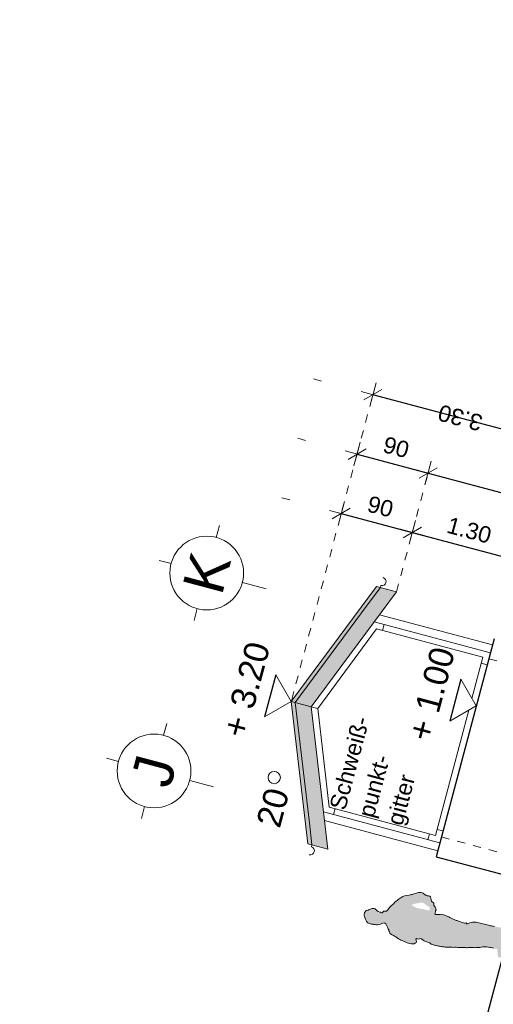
# Model space of a CAD drawing. Header units: metres. Extents: x 4462557 to 4462755, y 5328146 to 5328388.
# Tile 95 of 149: x 4462607.61 to 4462613.39, y 5328304.46 to 5328316.48. Entities that reach past the tile are written whole.
import ezdxf

# ---------------------------------------------------------------- set-up
doc = ezdxf.new("R2010")
doc.units = ezdxf.units.M
doc.header["$PDMODE"] = 65
doc.linetypes.add('AUSGEZOGEN', pattern=[0])
doc.linetypes.add('VERDECKT2_S2', pattern=[0.15, 0.1, -0.05])
for name, color, linetype, lineweight in [('Maßlinie_Allgemein', 7, 'AUSGEZOGEN', 13), ('Raum', 7, 'AUSGEZOGEN', 13), ('Standard', 7, 'AUSGEZOGEN', 13)]:
    doc.layers.add(name, color=color, linetype=linetype, lineweight=lineweight)
doc.styles.add('ARIAL', font='ARIAL.TTF')
doc.dimstyles.new('_DIMSTYLE_18', dxfattribs={"dimtxt": 0.2, "dimasz": 0.3, "dimexe": 0, "dimexo": 0, "dimgap": 0.1, "dimtad": 2, "dimrnd": 0.01, "dimzin": 4, "dimdsep": 46, "dimtxsty": 'ARIAL', "dimblk1": 'ALL_ML_STRICH', "dimblk2": 'ALL_ML_STRICH', "dimsah": 1, "dimcen": 0, "dimclrd": 7, "dimclre": 7, "dimclrt": 7, "dimadec": 0, "dimazin": 0, "dimtfac": 1, "dimtdec": 0, "dimtix": 1, "dimtmove": 2, "dimatfit": 3, "dimfxl": 0, "dimtzin": 0, "dimlwd": 0, "dimlwe": 13, "dimarcsym": 0})
doc.dimstyles.new('_DIMSTYLE_24', dxfattribs={"dimtxt": 0.2, "dimasz": 0.3, "dimexe": 0, "dimexo": 0, "dimgap": 0.1, "dimtad": 2, "dimdec": 1, "dimlfac": 100, "dimrnd": 1, "dimzin": 4, "dimdsep": 46, "dimtxsty": 'ARIAL', "dimblk1": 'ALL_ML_STRICH', "dimblk2": 'ALL_ML_STRICH', "dimsah": 1, "dimcen": 0, "dimclrd": 7, "dimclre": 7, "dimclrt": 7, "dimadec": 0, "dimazin": 0, "dimtfac": 1, "dimtdec": 0, "dimtix": 1, "dimtmove": 2, "dimatfit": 3, "dimfxl": 0, "dimtzin": 0, "dimlwd": 0, "dimlwe": 13, "dimarcsym": 0})
doc.dimstyles.new('_DIMSTYLE_3', dxfattribs={"dimtxt": 0.2, "dimasz": 0.3, "dimexe": 0, "dimexo": 0, "dimgap": 0.1, "dimtad": 2, "dimrnd": 0.005, "dimzin": 4, "dimdsep": 46, "dimtxsty": 'ARIAL', "dimblk1": 'ALL_ML_STRICH', "dimblk2": 'ALL_ML_STRICH', "dimsah": 1, "dimcen": 0, "dimclrd": 7, "dimclre": 7, "dimclrt": 7, "dimadec": 0, "dimazin": 0, "dimtfac": 1, "dimtdec": 0, "dimtix": 1, "dimtmove": 2, "dimatfit": 3, "dimfxl": 0, "dimtzin": 0, "dimlwd": 0, "dimlwe": 13, "dimarcsym": 0})
doc.dimstyles.new('_DIMSTYLE_5', dxfattribs={"dimtxt": 0.2, "dimasz": 0.3, "dimexe": 0, "dimexo": 0, "dimgap": 0.1, "dimtad": 2, "dimdec": 3, "dimrnd": 0.005, "dimzin": 4, "dimdsep": 46, "dimtxsty": 'ARIAL', "dimblk1": 'ALL_ML_STRICH', "dimblk2": 'ALL_ML_STRICH', "dimsah": 1, "dimcen": 0, "dimclrd": 7, "dimclre": 7, "dimclrt": 7, "dimadec": 0, "dimazin": 0, "dimtfac": 1, "dimtdec": 0, "dimtix": 1, "dimtmove": 2, "dimatfit": 3, "dimfxl": 0, "dimtzin": 0, "dimlwd": 0, "dimlwe": 13, "dimarcsym": 0})

# ---------------------------------------------------------------- blocks, each defined once
blk = doc.blocks.new('COMPLEXOBJECT_38')
at = {"layer": 'Standard', "color": 7, "linetype": 'AUSGEZOGEN', "lineweight": 18}
for p, q in [((4462609.367, 5328307.747), (4462609.405, 5328307.891)), ((4462608.816, 5328307.427), (4462608.671, 5328307.466)), ((4462609.686, 5328307.196), (4462609.975, 5328307.119)), ((4462609.135, 5328306.877), (4462609.096, 5328306.732))]:
    blk.add_line(p, q, dxfattribs=at)
blk.add_circle((4462609.251, 5328307.312), 0.45, dxfattribs=at)
blk = doc.blocks.new('COMPLEXOBJECT_39')
at = {"layer": 'Standard', "color": 7, "linetype": 'AUSGEZOGEN', "lineweight": 18}
for p, q in [((4462610.01, 5328310.162), (4462610.049, 5328310.307)), ((4462609.459, 5328309.843), (4462609.314, 5328309.882)), ((4462610.329, 5328309.612), (4462610.619, 5328309.534)), ((4462609.778, 5328309.293), (4462609.74, 5328309.148))]:
    blk.add_line(p, q, dxfattribs=at)
blk.add_circle((4462609.894, 5328309.727), 0.45, dxfattribs=at)
blk = doc.blocks.new('ALL_ML_STRICH')
at = {"color": 0, "linetype": 'ByBlock', "lineweight": -2}
for p, q in [((0, -0.5), (0, 0.5)), ((-1, 0), (0.5, 0)), ((-0.3, -0.3), (0.3, 0.3))]:
    blk.add_line(p, q, dxfattribs=at)
blk = doc.blocks.new('*D480')
at = {"layer": 'DEFPOINTS', "color": 7, "linetype": 'AUSGEZOGEN', "lineweight": 13}
for p in [(4462611.537, 5328310.454), (4462612.211, 5328309.499), (4462610.925, 5328308.159)]:
    blk.add_point(p, dxfattribs=at)
at = {"layer": 'Maßlinie_Allgemein', "color": 7, "linetype": 'AUSGEZOGEN', "lineweight": -2}
for p, q in [((4462611.537, 5328310.454), (4462611.537, 5328310.454)), ((4462611.537, 5328310.454), (4462612.404, 5328310.223)), ((4462612.404, 5328310.223), (4462612.404, 5328310.223))]:
    blk.add_line(p, q, dxfattribs=at)
at = {"layer": 'Maßlinie_Allgemein', "color": 7, "linetype": 'AUSGEZOGEN', "lineweight": 13, "xscale": 0.3, "yscale": 0.3, "zscale": 0.3}
for p, rotation in [((4462611.537, 5328310.454), 165.0861852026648), ((4462612.404, 5328310.223), 345.0861852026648)]:
    blk.add_blockref('ALL_ML_STRICH', p, dxfattribs=dict(at, rotation=rotation))
at = {"layer": 'Maßlinie_Allgemein', "color": 7, "linetype": 'AUSGEZOGEN', "lineweight": 13, "insert": (4462612.014, 5328310.538), "char_height": 0.2, "width": 0.8, "attachment_point": 5, "rotation": 345.0862, "style": 'ARIAL'}
blk.add_mtext('\\A1;{\\A1;{90\\H0.132000;\\S^ ;}}', dxfattribs=at)
blk = doc.blocks.new('*D481')
at = {"layer": 'DEFPOINTS', "color": 7, "linetype": 'AUSGEZOGEN', "lineweight": 13}
for p in [(4462612.404, 5328310.223), (4462612.211, 5328309.499), (4462613.403, 5328308.922)]:
    blk.add_point(p, dxfattribs=at)
at = {"layer": 'Maßlinie_Allgemein', "color": 7, "linetype": 'AUSGEZOGEN', "lineweight": -2}
for p, q in [((4462612.404, 5328310.223), (4462612.404, 5328310.223)), ((4462612.404, 5328310.223), (4462613.66, 5328309.889)), ((4462613.66, 5328309.889), (4462613.66, 5328309.889))]:
    blk.add_line(p, q, dxfattribs=at)
at = {"layer": 'Maßlinie_Allgemein', "color": 7, "linetype": 'AUSGEZOGEN', "lineweight": 13, "xscale": 0.3, "yscale": 0.3, "zscale": 0.3}
for p, rotation in [((4462612.404, 5328310.223), 165.0861852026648), ((4462613.66, 5328309.889), 345.0861852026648)]:
    blk.add_blockref('ALL_ML_STRICH', p, dxfattribs=dict(at, rotation=rotation))
at = {"layer": 'Maßlinie_Allgemein', "color": 7, "linetype": 'AUSGEZOGEN', "lineweight": 13, "insert": (4462613.099, 5328310.249), "char_height": 0.2, "width": 0.8, "attachment_point": 5, "rotation": 345.0862, "style": 'ARIAL'}
blk.add_mtext('\\A1;{\\A1;{1.30\\H0.132000;\\S^ ;}}', dxfattribs=at)
blk = doc.blocks.new('*D488')
at = {"layer": 'DEFPOINTS', "color": 7, "linetype": 'AUSGEZOGEN', "lineweight": 13}
for p in [(4462611.73, 5328311.179), (4462612.211, 5328309.499), (4462610.925, 5328308.159)]:
    blk.add_point(p, dxfattribs=at)
at = {"layer": 'Maßlinie_Allgemein', "color": 7, "linetype": 'AUSGEZOGEN', "lineweight": -2}
for p, q in [((4462611.73, 5328311.179), (4462611.73, 5328311.179)), ((4462611.73, 5328311.179), (4462612.597, 5328310.948)), ((4462612.597, 5328310.948), (4462612.597, 5328310.948))]:
    blk.add_line(p, q, dxfattribs=at)
at = {"layer": 'Maßlinie_Allgemein', "color": 7, "linetype": 'AUSGEZOGEN', "lineweight": 13, "xscale": 0.3, "yscale": 0.3, "zscale": 0.3}
for p, rotation in [((4462611.73, 5328311.179), 165.0861851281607), ((4462612.597, 5328310.948), 345.0861851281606)]:
    blk.add_blockref('ALL_ML_STRICH', p, dxfattribs=dict(at, rotation=rotation))
at = {"layer": 'Maßlinie_Allgemein', "color": 7, "linetype": 'AUSGEZOGEN', "lineweight": 13, "insert": (4462612.207, 5328311.262), "char_height": 0.2, "width": 0.8, "attachment_point": 5, "rotation": 345.0862, "style": 'ARIAL'}
blk.add_mtext('\\A1;{\\A1;{90\\H0.132000;\\S^ ;}}', dxfattribs=at)
blk = doc.blocks.new('*D489')
at = {"layer": 'DEFPOINTS', "color": 7, "linetype": 'AUSGEZOGEN', "lineweight": 13}
for p in [(4462612.597, 5328310.948), (4462612.211, 5328309.499), (4462614.466, 5328308.639)]:
    blk.add_point(p, dxfattribs=at)
at = {"layer": 'Maßlinie_Allgemein', "color": 7, "linetype": 'AUSGEZOGEN', "lineweight": -2}
for p, q in [((4462612.597, 5328310.948), (4462612.597, 5328310.948)), ((4462612.597, 5328310.948), (4462614.916, 5328310.33)), ((4462614.916, 5328310.33), (4462614.916, 5328310.33))]:
    blk.add_line(p, q, dxfattribs=at)
at = {"layer": 'Maßlinie_Allgemein', "color": 7, "linetype": 'AUSGEZOGEN', "lineweight": 13, "xscale": 0.3, "yscale": 0.3, "zscale": 0.3}
for p, rotation in [((4462612.597, 5328310.948), 165.0861851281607), ((4462614.916, 5328310.33), 345.0861851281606)]:
    blk.add_blockref('ALL_ML_STRICH', p, dxfattribs=dict(at, rotation=rotation))
at = {"layer": 'Maßlinie_Allgemein', "color": 7, "linetype": 'AUSGEZOGEN', "lineweight": 13, "insert": (4462613.823, 5328310.832), "char_height": 0.2, "width": 0.8, "attachment_point": 5, "rotation": 345.0862, "style": 'ARIAL'}
blk.add_mtext('\\A1;{\\A1;{2.40\\H0.132000;\\S^ ;}}', dxfattribs=at)
blk = doc.blocks.new('*D495')
at = {"layer": 'DEFPOINTS', "color": 7, "linetype": 'AUSGEZOGEN', "lineweight": 13}
for p in [(4462615.109, 5328311.055), (4462614.466, 5328308.639), (4462610.925, 5328308.159)]:
    blk.add_point(p, dxfattribs=at)
at = {"layer": 'Maßlinie_Allgemein', "color": 7, "linetype": 'AUSGEZOGEN', "lineweight": -2}
for p, q in [((4462611.923, 5328311.904), (4462611.923, 5328311.904)), ((4462615.109, 5328311.055), (4462611.923, 5328311.904)), ((4462615.109, 5328311.055), (4462615.109, 5328311.055))]:
    blk.add_line(p, q, dxfattribs=at)
at = {"layer": 'Maßlinie_Allgemein', "color": 7, "linetype": 'AUSGEZOGEN', "lineweight": 13, "xscale": 0.3, "yscale": 0.3, "zscale": 0.3}
for p, rotation in [((4462611.923, 5328311.904), 165.0861850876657), ((4462615.109, 5328311.055), 345.0861850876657)]:
    blk.add_blockref('ALL_ML_STRICH', p, dxfattribs=dict(at, rotation=rotation))
at = {"layer": 'Maßlinie_Allgemein', "color": 7, "linetype": 'AUSGEZOGEN', "lineweight": 13, "insert": (4462612.99, 5328311.623), "char_height": 0.2, "width": 0.8, "attachment_point": 5, "rotation": 165.0862, "style": 'ARIAL'}
blk.add_mtext('\\A1;{\\A1;{3.30\\H0.132000;\\S^ ;}}', dxfattribs=at)
blk = doc.blocks.new('*D507')
at = {"layer": 'DEFPOINTS', "color": 7, "linetype": 'AUSGEZOGEN', "lineweight": 13}
for p in [(4462624.585, 5328330.936), (4462600.576, 5328252.213), (4462607.63, 5328250.335)]:
    blk.add_point(p, dxfattribs=at)
at = {"layer": 'Maßlinie_Allgemein', "color": 7, "linetype": 'AUSGEZOGEN', "lineweight": -2}
for p, q in [((4462607.63, 5328250.335), (4462628.798, 5328329.814)), ((4462628.798, 5328329.814), (4462628.798, 5328329.814)), ((4462607.63, 5328250.335), (4462607.63, 5328250.335))]:
    blk.add_line(p, q, dxfattribs=at)
at = {"layer": 'Maßlinie_Allgemein', "color": 7, "linetype": 'AUSGEZOGEN', "lineweight": 13, "xscale": 0.3, "yscale": 0.3, "zscale": 0.3}
for p, rotation in [((4462628.798, 5328329.814), 75.08618496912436), ((4462607.63, 5328250.335), 255.0861849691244)]:
    blk.add_blockref('ALL_ML_STRICH', p, dxfattribs=dict(at, rotation=rotation))
at = {"layer": 'Maßlinie_Allgemein', "color": 7, "linetype": 'AUSGEZOGEN', "lineweight": 13, "insert": (4462618.019, 5328290.132), "char_height": 0.2, "width": 1, "attachment_point": 5, "rotation": 75.0862, "style": 'ARIAL'}
blk.add_mtext('\\A1;{\\A1;{82.25\\H0.132000;\\S^ ;}}', dxfattribs=at)
blk = doc.blocks.new('*D510')
at = {"layer": 'DEFPOINTS', "color": 7, "linetype": 'AUSGEZOGEN', "lineweight": 13}
for p in [(4462624.585, 5328330.936), (4462595.124, 5328235.125), (4462603.743, 5328232.829)]:
    blk.add_point(p, dxfattribs=at)
at = {"layer": 'Maßlinie_Allgemein', "color": 7, "linetype": 'AUSGEZOGEN', "lineweight": -2}
for p, q in [((4462603.743, 5328232.829), (4462629.523, 5328329.621)), ((4462629.523, 5328329.621), (4462629.523, 5328329.621)), ((4462603.743, 5328232.829), (4462603.743, 5328232.829))]:
    blk.add_line(p, q, dxfattribs=at)
at = {"layer": 'Maßlinie_Allgemein', "color": 7, "linetype": 'AUSGEZOGEN', "lineweight": 13, "xscale": 0.3, "yscale": 0.3, "zscale": 0.3}
for p, rotation in [((4462629.523, 5328329.621), 75.08618496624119), ((4462603.743, 5328232.829), 255.0861849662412)]:
    blk.add_blockref('ALL_ML_STRICH', p, dxfattribs=dict(at, rotation=rotation))
at = {"layer": 'Maßlinie_Allgemein', "color": 7, "linetype": 'AUSGEZOGEN', "lineweight": 13, "insert": (4462616.441, 5328281.296), "char_height": 0.2, "width": 1.4, "attachment_point": 5, "rotation": 75.0862, "style": 'ARIAL'}
blk.add_mtext('\\A1;{\\A1;{100.16\\H0.132000;\\S5^ ;}}', dxfattribs=at)
blk = doc.blocks.new('*D525')
at = {"layer": 'DEFPOINTS', "color": 7, "linetype": 'AUSGEZOGEN', "lineweight": 13}
for p in [(4462624.52, 5328330.694), (4462603.297, 5328251.747), (4462606.969, 5328250.769)]:
    blk.add_point(p, dxfattribs=at)
at = {"layer": 'Maßlinie_Allgemein', "color": 7, "linetype": 'AUSGEZOGEN', "lineweight": -2}
for p, q in [((4462606.969, 5328250.769), (4462628.009, 5328329.765)), ((4462628.009, 5328329.765), (4462628.009, 5328329.765)), ((4462606.969, 5328250.769), (4462606.969, 5328250.769))]:
    blk.add_line(p, q, dxfattribs=at)
at = {"layer": 'Maßlinie_Allgemein', "color": 7, "linetype": 'AUSGEZOGEN', "lineweight": 13, "xscale": 0.3, "yscale": 0.3, "zscale": 0.3}
for p, rotation in [((4462628.009, 5328329.765), 75.08618456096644), ((4462606.969, 5328250.769), 255.0861845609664)]:
    blk.add_blockref('ALL_ML_STRICH', p, dxfattribs=dict(at, rotation=rotation))
at = {"layer": 'Maßlinie_Allgemein', "color": 7, "linetype": 'AUSGEZOGEN', "lineweight": 13, "insert": (4462617.294, 5328290.325), "char_height": 0.2, "width": 1, "attachment_point": 5, "rotation": 75.0862, "style": 'ARIAL'}
blk.add_mtext('\\A1;{\\A1;{81.75\\H0.132000;\\S^ ;}}', dxfattribs=at)

msp = doc.modelspace()

# ---------------------------------------------------------------- hatches: boundary and pattern name
at = {"layer": 'Standard', "linetype": 'AUSGEZOGEN', "lineweight": 18}
for color, points in [(254, [(4462611.96541, 5328309.56387), (4462610.92528, 5328308.15925), (4462610.97434, 5328308.14618), (4462611.6158, 5328309.01243), (4462612.01447, 5328309.55081)]), (255, [(4462611.85445, 5328309.33471), (4462610.97434, 5328308.14618), (4462611.17058, 5328308.09392), (4462612.0507, 5328309.28244), (4462612.21072, 5328309.49854), (4462612.01447, 5328309.55081)]), (254, [(4462610.92528, 5328308.15925), (4462611.12897, 5328306.42335), (4462611.17803, 5328306.41029), (4462611.1467, 5328306.67735), (4462610.97434, 5328308.14618)]), (255, [(4462611.17803, 5328306.41029), (4462611.37428, 5328306.35802), (4462611.34294, 5328306.62508), (4462611.17058, 5328308.09392), (4462610.97434, 5328308.14618), (4462611.1467, 5328306.67735)])]:
    msp.add_hatch(color=color, dxfattribs=at).paths.add_polyline_path(points)
at = {"layer": 'Standard', "linetype": 'AUSGEZOGEN', "lineweight": 13}
for points in [[(4462612.48432, 5328305.63326), (4462612.47707, 5328305.63395), (4462612.46447, 5328305.63731), (4462612.44692, 5328305.6434), (4462612.43074, 5328305.65197), (4462612.42168, 5328305.65793), (4462612.41244, 5328305.66323), (4462612.40271, 5328305.66938), (4462612.39334, 5328305.67684), (4462612.43935, 5328305.69228), (4462612.4527, 5328305.69441), (4462612.48107, 5328305.69963), (4462612.49226, 5328305.70163), (4462612.50283, 5328305.70276), (4462612.5337, 5328305.81864), (4462612.5259, 5328305.82261), (4462612.51348, 5328305.82663), (4462612.49619, 5328305.82839), (4462612.48554, 5328305.82839), (4462612.47436, 5328305.8264), (4462612.4558, 5328305.82069), (4462612.43423, 5328305.81437), (4462612.41465, 5328305.8075), (4462612.4028, 5328305.80569), (4462612.39144, 5328305.80304), (4462612.38092, 5328305.80087), (4462612.36422, 5328305.79679), (4462612.30663, 5328305.78586), (4462612.28904, 5328305.77847), (4462612.26738, 5328305.76649), (4462612.25563, 5328305.75968), (4462612.24467, 5328305.75052), (4462612.24383, 5328305.75004), (4462612.23022, 5328305.74159), (4462612.21992, 5328305.73226), (4462612.20595, 5328305.72249), (4462612.19195, 5328305.70989), (4462612.17741, 5328305.6953), (4462612.16424, 5328305.68318), (4462612.15156, 5328305.67022), (4462612.13923, 5328305.6586), (4462612.12536, 5328305.64383), (4462612.11687, 5328305.6333), (4462612.09955, 5328305.61093), (4462612.08908, 5328305.60095), (4462612.07706, 5328305.59846), (4462612.06693, 5328305.60045), (4462612.05394, 5328305.59965), (4462612.04545, 5328305.58913), (4462612.03883, 5328305.58024), (4462612.02919, 5328305.58139), (4462612.01562, 5328305.58642), (4462612.00634, 5328305.5889), (4462611.98883, 5328305.59781), (4462611.97645, 5328305.60467), (4462611.96774, 5328305.61195), (4462611.95708, 5328305.62261), (4462611.94904, 5328305.62972), (4462611.93909, 5328305.63237), (4462611.92928, 5328305.63285), (4462611.9158, 5328305.63289), (4462611.90077, 5328305.62979), (4462611.88849, 5328305.62562), (4462611.88856, 5328305.6256), (4462611.87783, 5328305.62099), (4462611.8644, 5328305.61321), (4462611.85034, 5328305.60843), (4462611.83931, 5328305.60994), (4462611.82798, 5328305.59379), (4462611.82149, 5328305.58273), (4462611.81433, 5328305.56121), (4462611.81549, 5328305.54954), (4462611.82075, 5328305.53465), (4462611.82796, 5328305.51639), (4462611.83225, 5328305.50317), (4462611.83867, 5328305.48727), (4462611.84446, 5328305.47436), (4462611.8518, 5328305.46459), (4462611.85985, 5328305.45748), (4462611.8686, 5328305.45302), (4462611.87903, 5328305.44953), (4462611.89163, 5328305.44617), (4462611.90706, 5328305.44278), (4462611.92452, 5328305.44168), (4462611.93531, 5328305.43951), (4462611.95157, 5328305.4366), (4462611.96753, 5328305.43519), (4462611.98234, 5328305.4348), (4462611.99918, 5328305.43671), (4462612.01474, 5328305.4418), (4462612.03219, 5328305.45134), (4462612.0439, 5328305.45532), (4462612.06123, 5328305.45639), (4462612.07034, 5328305.45326), (4462612.07918, 5328305.4438), (4462612.08865, 5328305.43134), (4462612.09802, 5328305.41322), (4462612.10576, 5328305.39695), (4462612.11089, 5328305.38423), (4462612.11554, 5328305.37234), (4462612.11916, 5328305.3593), (4462612.1243, 5328305.34657), (4462612.12991, 5328305.333), (4462612.13845, 5328305.32505), (4462612.15989, 5328305.31224), (4462612.17342, 5328305.30437), (4462612.18496, 5328305.29704), (4462612.19915, 5328305.289), (4462612.20936, 5328305.28202), (4462612.21909, 5328305.27588), (4462612.23589, 5328305.26431), (4462612.25105, 5328305.25458), (4462612.26427, 5328305.24823), (4462612.27833, 5328305.24235), (4462612.30379, 5328305.2313), (4462612.31834, 5328305.22459), (4462612.34066, 5328305.21509), (4462612.35803, 5328305.20834), (4462612.37028, 5328305.20507)], [(4462612.88975, 5328305.15974), (4462612.90655, 5328305.15882), (4462612.9222, 5328305.15891), (4462612.94001, 5328305.15914), (4462612.95548, 5328305.15857), (4462612.97312, 5328305.15813), (4462612.9866, 5328305.1581), (4462612.99942, 5328305.15823), (4462613.00923, 5328305.15775), (4462613.01922, 5328305.15793), (4462613.02903, 5328305.15745), (4462613.04282, 5328305.1559), (4462613.05547, 5328305.15538), (4462613.06643, 5328305.15388), (4462613.07659, 5328305.15471), (4462613.08826, 5328305.15587), (4462613.1021, 5328305.15715), (4462613.12106, 5328305.15637), (4462613.14484, 5328305.155), (4462613.15549, 5328305.15501), (4462613.16747, 5328305.15466), (4462613.18029, 5328305.15479), (4462613.19095, 5328305.1548), (4462613.20376, 5328305.15493), (4462613.21875, 5328305.15521), (4462613.23209, 5328305.15733), (4462613.24412, 5328305.15981), (4462613.26569, 5328305.16614), (4462613.27868, 5328305.16694), (4462613.29397, 5328305.1657), (4462613.31541, 5328305.16355), (4462613.33318, 5328305.16094), (4462613.35011, 5328305.15786), (4462613.36439, 5328305.15547), (4462613.38181, 5328305.15154), (4462613.39657, 5328305.14832), (4462613.41116, 5328305.14443), (4462613.42195, 5328305.14227), (4462613.43225, 5328305.14095), (4462613.44162, 5328305.13348), (4462613.44312, 5328305.12314), (4462613.44264, 5328305.11332), (4462613.44512, 5328305.1013), (4462613.44579, 5328305.09047), (4462613.44544, 5328305.0785), (4462613.44664, 5328305.059), (4462613.45385, 5328305.04075), (4462613.46936, 5328305.03236), (4462613.48086, 5328305.03285), (4462613.48607, 5328305.04708), (4462613.49702, 5328305.08819), (4462613.50289, 5328305.10225), (4462613.50868, 5328305.11065), (4462613.51942, 5328305.12697), (4462613.5256, 5328305.15018), (4462613.52909, 5328305.1606), (4462613.53744, 5328305.1733), (4462613.54296, 5328305.18602), (4462613.54768, 5328305.2011), (4462613.54931, 5328305.22055), (4462613.55112, 5328305.23001), (4462613.55165, 5328305.24265), (4462613.55164, 5328305.25331), (4462613.55385, 5328305.26691), (4462613.56335, 5328305.27859), (4462613.57395, 5328305.29707), (4462613.57899, 5328305.31064), (4462613.58605, 5328305.33717), (4462613.58742, 5328305.35029), (4462613.58732, 5328305.37659), (4462613.56327, 5328305.39294), (4462613.55333, 5328305.39559), (4462613.54369, 5328305.39673), (4462613.53423, 5328305.39854), (4462613.52393, 5328305.39987), (4462613.50961, 5328305.39942), (4462613.49383, 5328305.40149), (4462613.48238, 5328305.40383), (4462613.47239, 5328305.40365), (4462613.45891, 5328305.40369), (4462613.44578, 5328305.40506), (4462613.43216, 5328305.40727), (4462613.4227, 5328305.40907), (4462613.40546, 5328305.41366), (4462613.39269, 5328305.41636), (4462613.38106, 5328305.41804), (4462613.3701, 5328305.41953), (4462613.35733, 5328305.42222), (4462613.34672, 5328305.42505), (4462613.33261, 5328305.4281), (4462613.21658, 5328305.459), (4462613.19567, 5328305.46315), (4462613.18289, 5328305.46584), (4462613.16826, 5328305.4669), (4462613.15544, 5328305.46676), (4462613.13944, 5328305.46535), (4462613.12057, 5328305.46114), (4462613.10621, 5328305.45787), (4462613.08742, 5328305.44867), (4462613.07098, 5328305.44026), (4462613.06965, 5328305.45126), (4462613.06108, 5328305.45639), (4462613.05007, 5328305.45506), (4462613.0399, 5328305.45422), (4462613.00211, 5328305.46428), (4462612.98292, 5328305.47224), (4462612.96869, 5328305.47745), (4462612.95958, 5328305.48058), (4462612.94999, 5328305.48456), (4462612.93956, 5328305.48805), (4462612.92435, 5328305.49494), (4462612.91475, 5328305.49891), (4462612.90499, 5328305.50223), (4462612.89508, 5328305.5077), (4462612.87987, 5328305.51459), (4462612.86038, 5328305.52404), (4462612.84897, 5328305.52922), (4462612.83872, 5328305.53336), (4462612.8278, 5328305.53769), (4462612.81741, 5328305.54401), (4462612.80004, 5328305.55077), (4462612.78465, 5328305.557), (4462612.77024, 5328305.56155), (4462612.75627, 5328305.56243), (4462612.74509, 5328305.56043), (4462612.74009, 5328305.56034), (4462612.72763, 5328305.56153), (4462612.71764, 5328305.56136), (4462612.70681, 5328305.56068), (4462612.68714, 5328305.55882), (4462612.67856, 5328305.56395), (4462612.6821, 5328305.57721), (4462612.68549, 5328305.59264), (4462612.68748, 5328305.60276), (4462612.69702, 5328305.61727), (4462612.69304, 5328305.62897), (4462612.68234, 5328305.64745), (4462612.67473, 5328305.66155), (4462612.66611, 5328305.67449), (4462612.66562, 5328305.68599), (4462612.66544, 5328305.69598), (4462612.6573, 5328305.70809), (4462612.64824, 5328305.71405), (4462612.64002, 5328305.7205), (4462612.63272, 5328305.73309), (4462612.63272, 5328305.74375), (4462612.63209, 5328305.75741), (4462612.62736, 5328305.77429), (4462612.61768, 5328305.78326), (4462612.60207, 5328305.786), (4462612.58731, 5328305.78922), (4462612.57422, 5328305.79341), (4462612.55658, 5328305.8045), (4462612.54619, 5328305.81082), (4462612.53465, 5328305.81815), (4462612.5337, 5328305.81864), (4462612.50283, 5328305.70276), (4462612.51126, 5328305.70366), (4462612.52474, 5328305.70362), (4462612.5377, 5328305.7016), (4462612.55038, 5328305.69324), (4462612.56732, 5328305.6795), (4462612.5762, 5328305.67287), (4462612.5846, 5328305.66709), (4462612.59384, 5328305.66179), (4462612.60622, 5328305.65494), (4462612.61458, 5328305.64632), (4462612.62068, 5328305.63191), (4462612.61804, 5328305.62197), (4462612.6149, 5328305.61286), (4462612.60301, 5328305.60822), (4462612.55129, 5328305.62199), (4462612.53458, 5328305.62857), (4462612.52119, 5328305.62362), (4462612.51208, 5328305.62675), (4462612.48954, 5328305.63276), (4462612.48432, 5328305.63326), (4462612.37028, 5328305.20507), (4462612.38854, 5328305.20021), (4462612.40352, 5328305.20048), (4462612.41603, 5328305.20212), (4462612.42619, 5328305.20296), (4462612.44078, 5328305.20974), (4462612.45205, 5328305.21738), (4462612.45311, 5328305.23202), (4462612.44965, 5328305.24571), (4462612.44633, 5328305.25725), (4462612.45495, 5328305.26561), (4462612.46772, 5328305.26291), (4462612.48448, 5328305.25916), (4462612.49619, 5328305.26315), (4462612.50804, 5328305.26496), (4462612.51944, 5328305.25979), (4462612.53589, 5328305.24689), (4462612.54761, 5328305.24022), (4462612.55751, 5328305.23474), (4462612.57952, 5328305.22675), (4462612.58996, 5328305.22326), (4462612.60782, 5328305.21566), (4462612.61675, 5328305.21186), (4462612.6263, 5328305.20506), (4462612.63602, 5328305.19892), (4462612.65039, 5328305.19154), (4462612.68752, 5328305.18165), (4462612.69698, 5328305.17984), (4462612.71042, 5328305.17697), (4462612.72518, 5328305.17375), (4462612.73513, 5328305.1711), (4462612.7529, 5328305.1685), (4462612.7632, 5328305.16717), (4462612.77434, 5328305.16634), (4462612.7941, 5328305.16321), (4462612.80656, 5328305.16202), (4462612.82155, 5328305.16229), (4462612.83485, 5328305.16158), (4462612.85284, 5328305.16248), (4462612.87079, 5328305.16053)]]:
    msp.add_hatch(color=176, dxfattribs=at).paths.add_polyline_path(points)

# ---------------------------------------------------------------- linework, layer by layer
at = {"layer": 'Raum', "color": 52, "linetype": 'AUSGEZOGEN', "lineweight": 13}
msp.add_lwpolyline([(4462613.39657, 5328305.14832), (4462613.38181, 5328305.15154), (4462613.36439, 5328305.15547), (4462613.35011, 5328305.15786), (4462613.33318, 5328305.16094), (4462613.31541, 5328305.16355), (4462613.29397, 5328305.1657), (4462613.27868, 5328305.16694), (4462613.26569, 5328305.16614), (4462613.24412, 5328305.15981), (4462613.23209, 5328305.15733), (4462613.21875, 5328305.15521), (4462613.20376, 5328305.15493), (4462613.19095, 5328305.1548), (4462613.18029, 5328305.15479), (4462613.16747, 5328305.15466), (4462613.15549, 5328305.15501), (4462613.14484, 5328305.155), (4462613.12106, 5328305.15637), (4462613.1021, 5328305.15715), (4462613.08826, 5328305.15587), (4462613.07659, 5328305.15471), (4462613.06643, 5328305.15388), (4462613.05547, 5328305.15538), (4462613.04282, 5328305.1559), (4462613.02903, 5328305.15745), (4462613.01922, 5328305.15793), (4462613.00923, 5328305.15775), (4462612.99942, 5328305.15823), (4462612.9866, 5328305.1581), (4462612.97312, 5328305.15813), (4462612.95548, 5328305.15857), (4462612.94001, 5328305.15914), (4462612.9222, 5328305.15891), (4462612.90655, 5328305.15882), (4462612.88975, 5328305.15974), (4462612.87079, 5328305.16053), (4462612.85284, 5328305.16248), (4462612.83485, 5328305.16158), (4462612.82155, 5328305.16229), (4462612.80656, 5328305.16202), (4462612.7941, 5328305.16321), (4462612.77434, 5328305.16634), (4462612.7632, 5328305.16717), (4462612.7529, 5328305.1685), (4462612.73513, 5328305.1711), (4462612.72518, 5328305.17375), (4462612.71042, 5328305.17697), (4462612.69698, 5328305.17984), (4462612.68752, 5328305.18165), (4462612.65039, 5328305.19154), (4462612.63602, 5328305.19892), (4462612.6263, 5328305.20506), (4462612.61675, 5328305.21186), (4462612.60782, 5328305.21566), (4462612.58996, 5328305.22326), (4462612.57952, 5328305.22675), (4462612.55751, 5328305.23474), (4462612.54761, 5328305.24022), (4462612.53589, 5328305.24689), (4462612.51944, 5328305.25979), (4462612.50804, 5328305.26496), (4462612.49619, 5328305.26315), (4462612.48448, 5328305.25916), (4462612.46772, 5328305.26291), (4462612.45495, 5328305.26561), (4462612.44633, 5328305.25725), (4462612.44965, 5328305.24571), (4462612.45311, 5328305.23202), (4462612.45205, 5328305.21738), (4462612.44078, 5328305.20974), (4462612.42619, 5328305.20296), (4462612.41603, 5328305.20212), (4462612.40352, 5328305.20048), (4462612.38854, 5328305.20021), (4462612.35803, 5328305.20834), (4462612.34066, 5328305.21509), (4462612.31834, 5328305.22459), (4462612.30379, 5328305.2313), (4462612.27833, 5328305.24235), (4462612.26427, 5328305.24823), (4462612.25105, 5328305.25458), (4462612.23589, 5328305.26431), (4462612.21909, 5328305.27588), (4462612.20936, 5328305.28202), (4462612.19915, 5328305.289), (4462612.18496, 5328305.29704), (4462612.17342, 5328305.30437), (4462612.15989, 5328305.31224), (4462612.13845, 5328305.32505), (4462612.12991, 5328305.333), (4462612.1243, 5328305.34657), (4462612.11916, 5328305.3593), (4462612.11554, 5328305.37234), (4462612.11089, 5328305.38423), (4462612.10576, 5328305.39695), (4462612.09802, 5328305.41322), (4462612.08865, 5328305.43134), (4462612.07918, 5328305.4438), (4462612.07034, 5328305.45326), (4462612.06123, 5328305.45639), (4462612.0439, 5328305.45532), (4462612.03219, 5328305.45134), (4462612.01474, 5328305.4418), (4462611.99918, 5328305.43671), (4462611.98234, 5328305.4348), (4462611.96753, 5328305.43519), (4462611.95157, 5328305.4366), (4462611.93531, 5328305.43951), (4462611.92452, 5328305.44168), (4462611.90706, 5328305.44278), (4462611.89163, 5328305.44617), (4462611.87903, 5328305.44953), (4462611.8686, 5328305.45302), (4462611.85985, 5328305.45748), (4462611.8518, 5328305.46459), (4462611.84446, 5328305.47436), (4462611.83867, 5328305.48727), (4462611.83225, 5328305.50317), (4462611.82796, 5328305.51639), (4462611.82075, 5328305.53465), (4462611.81549, 5328305.54954), (4462611.81433, 5328305.56121), (4462611.82149, 5328305.58273), (4462611.82798, 5328305.59379), (4462611.83931, 5328305.60994), (4462611.83931, 5328305.60994), (4462611.85034, 5328305.60843), (4462611.8644, 5328305.61321), (4462611.87783, 5328305.62099), (4462611.88906, 5328305.62581), (4462611.90077, 5328305.62979), (4462611.9158, 5328305.63289), (4462611.92928, 5328305.63285), (4462611.93909, 5328305.63237), (4462611.94904, 5328305.62972), (4462611.95708, 5328305.62261), (4462611.96774, 5328305.61195), (4462611.97645, 5328305.60467), (4462611.98883, 5328305.59781), (4462612.00634, 5328305.5889), (4462612.01562, 5328305.58642), (4462612.02919, 5328305.58139), (4462612.03883, 5328305.58024), (4462612.04545, 5328305.58913), (4462612.05394, 5328305.59965), (4462612.06693, 5328305.60045), (4462612.07706, 5328305.59846), (4462612.08908, 5328305.60095), (4462612.09955, 5328305.61093), (4462612.11687, 5328305.6333), (4462612.12536, 5328305.64383), (4462612.13923, 5328305.6586), (4462612.15156, 5328305.67022), (4462612.16424, 5328305.68318), (4462612.17741, 5328305.6953), (4462612.19195, 5328305.70989), (4462612.20595, 5328305.72249), (4462612.21992, 5328305.73226), (4462612.23022, 5328305.74159), (4462612.24383, 5328305.75004), (4462612.24467, 5328305.75052), (4462612.25563, 5328305.75968), (4462612.26738, 5328305.76649), (4462612.28904, 5328305.77847), (4462612.30663, 5328305.78586), (4462612.36422, 5328305.79679), (4462612.38092, 5328305.80087), (4462612.39144, 5328305.80304), (4462612.4028, 5328305.80569), (4462612.41465, 5328305.8075), (4462612.43423, 5328305.81437), (4462612.4558, 5328305.82069), (4462612.47436, 5328305.8264), (4462612.48554, 5328305.82839), (4462612.49619, 5328305.82839), (4462612.51348, 5328305.82663), (4462612.5259, 5328305.82261), (4462612.53465, 5328305.81815), (4462612.54619, 5328305.81082), (4462612.55658, 5328305.8045), (4462612.57422, 5328305.79341), (4462612.58731, 5328305.78922), (4462612.60207, 5328305.786), (4462612.61768, 5328305.78326), (4462612.62736, 5328305.77429), (4462612.63209, 5328305.75741), (4462612.63272, 5328305.74375), (4462612.63272, 5328305.73309), (4462612.64002, 5328305.7205), (4462612.64824, 5328305.71405), (4462612.6573, 5328305.70809), (4462612.66544, 5328305.69598), (4462612.66562, 5328305.68599), (4462612.66611, 5328305.67449), (4462612.67473, 5328305.66155), (4462612.68234, 5328305.64745), (4462612.69304, 5328305.62897), (4462612.69702, 5328305.61727), (4462612.68748, 5328305.60276), (4462612.68549, 5328305.59264), (4462612.6821, 5328305.57721), (4462612.67856, 5328305.56395), (4462612.68714, 5328305.55882), (4462612.70681, 5328305.56068), (4462612.71764, 5328305.56136), (4462612.72763, 5328305.56153), (4462612.74009, 5328305.56034), (4462612.74509, 5328305.56043), (4462612.75627, 5328305.56243), (4462612.77024, 5328305.56155), (4462612.78465, 5328305.557), (4462612.80004, 5328305.55077), (4462612.81741, 5328305.54401), (4462612.8278, 5328305.53769), (4462612.83872, 5328305.53336), (4462612.84897, 5328305.52922), (4462612.86038, 5328305.52404), (4462612.87987, 5328305.51459), (4462612.89508, 5328305.5077), (4462612.90499, 5328305.50223), (4462612.91475, 5328305.49891), (4462612.92435, 5328305.49494), (4462612.93956, 5328305.48805), (4462612.94999, 5328305.48456), (4462612.95958, 5328305.48058), (4462612.96869, 5328305.47745), (4462612.98292, 5328305.47224), (4462613.00211, 5328305.46428), (4462613.0399, 5328305.45422), (4462613.05007, 5328305.45506), (4462613.06108, 5328305.45639), (4462613.06965, 5328305.45126), (4462613.07098, 5328305.44026), (4462613.08742, 5328305.44867), (4462613.10621, 5328305.45787), (4462613.12057, 5328305.46114), (4462613.13944, 5328305.46535), (4462613.15544, 5328305.46676), (4462613.16826, 5328305.4669), (4462613.18289, 5328305.46584), (4462613.19567, 5328305.46315), (4462613.21658, 5328305.459), (4462613.33261, 5328305.4281), (4462613.34672, 5328305.42505), (4462613.35733, 5328305.42222), (4462613.3701, 5328305.41953), (4462613.38106, 5328305.41804), (4462613.39269, 5328305.41636), (4462613.40546, 5328305.41366)], dxfattribs=at)
at = {"layer": 'Standard', "color": 7, "linetype": 'AUSGEZOGEN', "lineweight": 25}
for p, q in [((4462606.20825, 5328277.63623), (4462620.06324, 5328329.65661)), ((4462613.40258, 5328308.92239), (4462612.69483, 5328306.26502)), ((4462610.73729, 5328308.48373), (4462610.6008, 5328307.97126)), ((4462612.99721, 5328308.43065), (4462612.86072, 5328307.91818)), ((4462612.69483, 5328306.26502), (4462613.75777, 5328305.98192))]:
    msp.add_line(p, q, dxfattribs=at)
at = {"layer": 'Standard', "color": 52, "linetype": 'AUSGEZOGEN', "lineweight": 13}
for p, q in [((4462611.29447, 5328312.07101), (4462611.19784, 5328312.09674)), ((4462611.10144, 5328311.34627), (4462611.00481, 5328311.37201)), ((4462610.81179, 5328310.64727), (4462610.90842, 5328310.62154))]:
    msp.add_line(p, q, dxfattribs=at)
at = {"layer": 'Standard', "color": 7, "linetype": 'VERDECKT2_S2', "lineweight": 18}
for p, q in [((4462611.72955, 5328311.17898), (4462611.92257, 5328311.90372)), ((4462611.72955, 5328311.17898), (4462610.92528, 5328308.15925)), ((4462612.40374, 5328310.22327), (4462612.59677, 5328310.94801)), ((4462612.21072, 5328309.49854), (4462612.40374, 5328310.22327)), ((4462613.33824, 5328308.68081), (4462617.63845, 5328307.5355)), ((4462612.75917, 5328306.5066), (4462617.05937, 5328305.36129))]:
    msp.add_line(p, q, dxfattribs=at)
at = {"layer": 'Standard', "color": 7, "linetype": 'AUSGEZOGEN', "lineweight": 18}
for p, q in [((4462610.92528, 5328308.15925), (4462611.96541, 5328309.56387)), ((4462611.85445, 5328309.33471), (4462612.01447, 5328309.55081)), ((4462612.21072, 5328309.49854), (4462611.96541, 5328309.56387)), ((4462611.17058, 5328308.09392), (4462612.21072, 5328309.49854)), ((4462610.97434, 5328308.14618), (4462611.85445, 5328309.33471)), ((4462612.00269, 5328309.21761), (4462613.38328, 5328308.84991)), ((4462611.93868, 5328309.13118), (4462613.35755, 5328308.75328)), ((4462610.92528, 5328308.15925), (4462611.12897, 5328306.42335)), ((4462610.97434, 5328308.14618), (4462610.92528, 5328308.15925)), ((4462610.97434, 5328308.14618), (4462611.1467, 5328306.67735)), ((4462611.17058, 5328308.09392), (4462610.97434, 5328308.14618)), ((4462611.17058, 5328308.09392), (4462611.37428, 5328306.35802)), ((4462611.32101, 5328306.81202), (4462612.73987, 5328306.43413)), ((4462611.1467, 5328306.67735), (4462611.17803, 5328306.41029)), ((4462611.33354, 5328306.7052), (4462612.71413, 5328306.3375)), ((4462611.37428, 5328306.35802), (4462611.12897, 5328306.42335))]:
    msp.add_line(p, q, dxfattribs=at)
at = {"layer": 'Standard', "color": 7, "linetype": 'AUSGEZOGEN', "lineweight": 13}
for p, q in [((4462612.02091, 5328309.57496), (4462612.01447, 5328309.55081)), ((4462611.24854, 5328308.07316), (4462611.96863, 5328309.04559)), ((4462613.26577, 5328308.70011), (4462611.96863, 5328309.04559)), ((4462612.0411, 5328309.02628), (4462612.0604, 5328309.09876)), ((4462613.13202, 5328308.19794), (4462613.26577, 5328308.70011)), ((4462613.24647, 5328308.62764), (4462613.31894, 5328308.60833)), ((4462610.92528, 5328308.15925), (4462610.73729, 5328308.48373)), ((4462613.1852, 5328308.10617), (4462612.99721, 5328308.43065)), ((4462610.92528, 5328308.15925), (4462610.6008, 5328307.97126)), ((4462611.24854, 5328308.07316), (4462611.17058, 5328308.09392)), ((4462611.24854, 5328308.07316), (4462611.38955, 5328306.87138)), ((4462613.1852, 5328308.10617), (4462612.86072, 5328307.91818)), ((4462612.6867, 5328306.5259), (4462613.09342, 5328308.053)), ((4462612.6867, 5328306.5259), (4462611.38955, 5328306.87138)), ((4462611.46203, 5328306.85208), (4462611.44273, 5328306.7796)), ((4462612.61422, 5328306.5452), (4462612.59492, 5328306.47273)), ((4462612.706, 5328306.59838), (4462612.77847, 5328306.57907)), ((4462611.1716, 5328306.38613), (4462611.17803, 5328306.41029))]:
    msp.add_line(p, q, dxfattribs=at)
at = {"layer": 'Standard', "color": 7, "linetype": 'AUSGEZOGEN', "lineweight": 18}
msp.add_circle((4462610.71822, 5328307.23111), 0.075, dxfattribs=at)
at = {"layer": 'Standard', "color": 7, "linetype": 'AUSGEZOGEN', "lineweight": 13}
for centre, start, end in [((4462612.03378, 5328309.62328), 255.086186, 75.086186), ((4462611.15873, 5328306.33781), 255.086185, 75.086185)]:
    msp.add_arc(centre, 0.05, start, end, dxfattribs=at)

# ---------------------------------------------------------------- block references
at = {"layer": 'Standard', "color": 7, "linetype": 'AUSGEZOGEN', "lineweight": 18}
for name in ['COMPLEXOBJECT_39', 'COMPLEXOBJECT_38']:
    msp.add_blockref(name, (0, 0), dxfattribs=at)

# ---------------------------------------------------------------- texts
at = {"layer": 'Standard', "color": 7, "linetype": 'AUSGEZOGEN', "lineweight": 18, "rotation": 75.086185, "style": 'ARIAL'}
for s, insert, char_height, width, attachment_point in [('\\W0.99;K', (4462609.89415, 5328309.72746), 0.5, 0.7133192, 5), ('\\W1.00;+\\~3.20', (4462610.5241, 5328308.2661), 0.3, 1.3299746, 8), ('\\W0.98;+\\~1.00', (4462612.78402, 5328308.21302), 0.3, 1.3270955, 8), ('\\W0.98;J', (4462609.25073, 5328307.31167), 0.5, 0.5954418, 5), ('\\W1.00;20', (4462610.84867, 5328306.82489), 0.3, 0.6199681, 8)]:
    msp.add_mtext(s, dxfattribs=dict(at, insert=insert, char_height=char_height, width=width, attachment_point=attachment_point))
at = {"layer": 'Standard', "color": 7, "linetype": 'AUSGEZOGEN', "lineweight": 18, "insert": (4462611.38955, 5328306.87138), "char_height": 0.2, "width": 1.2703086, "attachment_point": 1, "rotation": 75.086185, "line_spacing_factor": 1.084337, "style": 'ARIAL'}
msp.add_mtext('{\\fArial|i0|b0;\\H0.200000;\\W1.000000;\\C7;Schweiß-}\\P{\\fArial|i0|b0;\\H0.200000;\\W1.000000;\\C7;punkt-}\\P{\\fArial|i0|b0;\\H0.200000;\\W1.000000;\\C7;gitter}\\P', dxfattribs=at)

# ---------------------------------------------------------------- dimensions: what is measured, and where the dimension line sits
at = {"layer": 'Maßlinie_Allgemein', "color": 7, "linetype": 'AUSGEZOGEN', "lineweight": 13}
for base, p1, p2, angle, dimstyle, picture, middle in [((4462629.52258, 5328329.6209), (4462603.7433, 5328232.82915), (4462629.52258, 5328329.6209), 75.086185, '_DIMSTYLE_5', '*D510', (4462616.44139, 5328281.29617)), ((4462628.79785, 5328329.81392), (4462607.62951, 5328250.33459), (4462628.79785, 5328329.81392), 75.086185, '_DIMSTYLE_3', '*D507', (4462618.01866, 5328290.13241)), ((4462628.00877, 5328329.76535), (4462606.96911, 5328250.76919), (4462628.00877, 5328329.76535), 75.086185, '_DIMSTYLE_3', '*D525', (4462617.29393, 5328290.32543)), ((4462611.92257, 5328311.90372), (4462615.10894, 5328311.05507), (4462611.92257, 5328311.90372), 165.086185, '_DIMSTYLE_18', '*D495', (4462612.98983, 5328311.62314)), ((4462612.59677, 5328310.94801), (4462611.72955, 5328311.17898), (4462612.59677, 5328310.94801), 345.086185, '_DIMSTYLE_24', '*D488', (4462612.2071, 5328311.2623)), ((4462614.91592, 5328310.33033), (4462612.59677, 5328310.94801), (4462614.91592, 5328310.33033), 345.086185, '_DIMSTYLE_18', '*D489', (4462613.82298, 5328310.83192)), ((4462612.40374, 5328310.22327), (4462611.53652, 5328310.45425), (4462612.40374, 5328310.22327), 345.086185, '_DIMSTYLE_24', '*D480', (4462612.01407, 5328310.53756)), ((4462613.65995, 5328309.8887), (4462612.40374, 5328310.22327), (4462613.65995, 5328309.8887), 345.086185, '_DIMSTYLE_18', '*D481', (4462613.09852, 5328310.24887))]:
    dim = msp.add_linear_dim(base=base, p1=p1, p2=p2, angle=angle, dimstyle=dimstyle, override={"dimpost": '<>', "dimclrd": 7, "dimclre": 7, "dimclrt": 7, "dimlwd": 0, "dimlwe": 13}, dxfattribs=at)
    dim.commit()
    dim.dimension.update_dxf_attribs({"geometry": picture, "text_midpoint": middle, "dimtype": 160})

doc.saveas('drawing.dxf')
